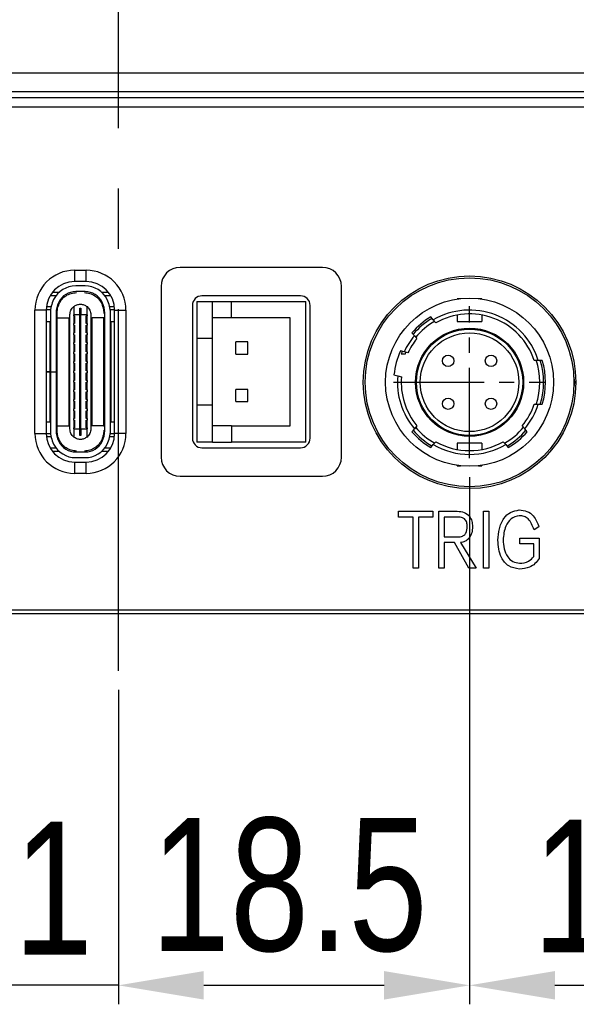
# Model space of a CAD drawing. Header units: millimetres. Extents: x 0 to 14224, y 0 to 1602.
# Tile 6 of 8: x 14149 to 14178, y 1402 to 1453. Entities that reach past the tile are written whole.
import ezdxf

# ---------------------------------------------------------------- set-up
doc = ezdxf.new("R2010")
doc.units = ezdxf.units.MM
doc.linetypes.add('CENTER2', pattern=[28.575, 19.05, -3.175, 3.175, -3.175])
for name, color, linetype, lineweight in [('粗实线', 7, 'Continuous', 50), ('细实线', 3, 'Continuous', 25), ('细点画线', 1, 'CENTER2', 25)]:
    doc.layers.add(name, color=color, linetype=linetype, lineweight=lineweight)
doc.styles.add('iTek', font='txt', dxfattribs={"width": 0.8, "height": 7})
doc.dimstyles.new('iTek', dxfattribs={"dimscale": 0, "dimtxt": 7, "dimasz": 4.5, "dimexe": 1, "dimexo": 1, "dimgap": 1.5, "dimtad": 1, "dimtoh": 1, "dimdsep": 46, "dimtxsty": 'iTek', "dimcen": 4, "dimclrd": 256, "dimclre": 256, "dimclrt": 256, "dimazin": 2, "dimtfac": 1, "dimtmove": 0, "dimatfit": 3, "dimfxl": 1, "dimlwd": -1, "dimlwe": -1, "dimarcsym": 0})

# ---------------------------------------------------------------- blocks, each defined once
blk = doc.blocks.new('*D76')
at = {"layer": 'Defpoints', "color": 0}
for p in [(13828.12, 1534.211), (13737.12, 1519.675), (13828.12, 1519.675), (14172.472, 1430.375), (14187.472, 1430.375), (14187.472, 1402.621)]:
    blk.add_point(p, dxfattribs=at)
at = {"layer": '细实线'}
for p, q in [((13737.12, 1520.675), (13737.12, 1535.211)), ((13828.12, 1520.675), (13828.12, 1535.211)), ((13741.62, 1534.211), (13823.62, 1534.211)), ((14172.472, 1429.375), (14172.472, 1401.621)), ((14187.472, 1429.375), (14187.472, 1401.621)), ((14176.972, 1402.621), (14182.972, 1402.621))]:
    blk.add_line(p, q, dxfattribs=at)
for points in [[(13741.62, 1534.961), (13741.62, 1533.461), (13737.12, 1534.211)], [(13823.62, 1534.961), (13823.62, 1533.461), (13828.12, 1534.211)], [(14176.972, 1403.371), (14176.972, 1401.871), (14172.472, 1402.621)], [(14182.972, 1403.371), (14182.972, 1401.871), (14187.472, 1402.621)]]:
    blk.add_solid(points, dxfattribs=at)
at = {"layer": '细实线', "char_height": 7, "attachment_point": 5, "style": 'iTek'}
for s, insert in [('91', (13782.62, 1539.476)), ('15', (14179.972, 1407.8))]:
    blk.add_mtext(s, dxfattribs=dict(at, insert=insert))
blk = doc.blocks.new('*D73')
at = {"layer": 'Defpoints', "color": 0}
for p in [(14142.972, 1430.675), (14153.972, 1419.175), (14142.972, 1402.621)]:
    blk.add_point(p, dxfattribs=at)
at = {"layer": '细实线'}
for p, q in [((14142.972, 1429.675), (14142.972, 1401.621)), ((14153.972, 1418.175), (14153.972, 1401.621)), ((14138.472, 1402.621), (14133.972, 1402.621)), ((14153.972, 1402.621), (14142.972, 1402.621)), ((14158.472, 1402.621), (14162.972, 1402.621))]:
    blk.add_line(p, q, dxfattribs=at)
for points in [[(14138.472, 1403.371), (14138.472, 1401.871), (14142.972, 1402.621)], [(14158.472, 1403.371), (14158.472, 1401.871), (14153.972, 1402.621)]]:
    blk.add_solid(points, dxfattribs=at)
at = {"layer": '细实线', "insert": (14148.472, 1407.737), "char_height": 7, "attachment_point": 5, "style": 'iTek'}
blk.add_mtext('11', dxfattribs=at)
blk = doc.blocks.new('*D75')
at = {"layer": 'Defpoints', "color": 0}
for p in [(14172.472, 1430.375), (14153.972, 1419.175), (14172.472, 1402.621)]:
    blk.add_point(p, dxfattribs=at)
at = {"layer": '细实线'}
for p, q in [((14172.472, 1429.375), (14172.472, 1401.621)), ((14153.972, 1418.175), (14153.972, 1401.621)), ((14158.472, 1402.621), (14167.972, 1402.621))]:
    blk.add_line(p, q, dxfattribs=at)
for points in [[(14158.472, 1403.371), (14158.472, 1401.871), (14153.972, 1402.621)], [(14167.972, 1403.371), (14167.972, 1401.871), (14172.472, 1402.621)]]:
    blk.add_solid(points, dxfattribs=at)
at = {"layer": '细实线', "insert": (14162.972, 1407.887), "char_height": 7, "attachment_point": 5, "style": 'iTek'}
blk.add_mtext('18.5', dxfattribs=at)

msp = doc.modelspace()

# ---------------------------------------------------------------- linework, layer by layer
at = {"layer": '粗实线', "lineweight": 30}
for p, q in [((14125.588, 1450.675), (14182.356, 1450.675)), ((14185.972, 1449.675), (14121.972, 1449.675)), ((14105.672, 1449.375), (14202.272, 1449.375)), ((14105.172, 1448.875), (14202.772, 1448.875)), ((14151.672, 1440.275), (14152.272, 1440.275)), ((14151.672, 1439.675), (14151.672, 1440.275)), ((14152.272, 1439.675), (14152.272, 1440.275)), ((14164.722, 1440.425), (14157.222, 1440.425)), ((14152.272, 1439.675), (14151.672, 1439.675)), ((14152.222, 1439.445), (14151.722, 1439.445)), ((14156.222, 1439.425), (14156.222, 1430.425)), ((14165.722, 1430.425), (14165.722, 1439.425)), ((14150.384, 1438.945), (14150.697, 1438.945)), ((14150.834, 1439.095), (14150.487, 1439.095)), ((14152.222, 1439.145), (14151.722, 1439.145)), ((14153.456, 1439.095), (14153.109, 1439.095)), ((14153.246, 1438.945), (14153.559, 1438.945)), ((14163.572, 1438.925), (14158.372, 1438.925)), ((14172.002, 1438.775), (14171.822, 1438.775)), ((14171.822, 1438.775), (14171.822, 1438.752)), ((14173.122, 1438.775), (14172.941, 1438.775)), ((14173.122, 1438.775), (14173.122, 1438.752)), ((14149.572, 1431.675), (14149.572, 1438.175)), ((14150.172, 1438.175), (14149.572, 1438.175)), ((14150.401, 1438.195), (14150.172, 1438.195)), ((14150.172, 1438.175), (14150.172, 1431.675)), ((14150.426, 1438.345), (14150.181, 1438.345)), ((14150.757, 1438.195), (14150.704, 1438.195)), ((14151.622, 1438.359), (14151.622, 1437.92)), ((14151.947, 1438.27), (14151.997, 1438.27)), ((14151.947, 1437.92), (14151.947, 1438.27)), ((14151.997, 1438.27), (14151.997, 1437.92)), ((14152.322, 1437.92), (14152.322, 1438.359)), ((14153.239, 1438.195), (14153.186, 1438.195)), ((14153.762, 1438.345), (14153.517, 1438.345)), ((14153.771, 1438.195), (14153.542, 1438.195)), ((14153.772, 1438.175), (14154.372, 1438.175)), ((14153.772, 1431.675), (14153.772, 1438.175)), ((14154.372, 1438.175), (14154.372, 1431.675)), ((14157.872, 1438.425), (14157.872, 1431.425)), ((14158.097, 1438.625), (14158.097, 1436.675)), ((14158.097, 1438.625), (14158.922, 1438.625)), ((14158.922, 1436.675), (14158.922, 1438.625)), ((14158.922, 1438.625), (14159.922, 1438.625)), ((14159.922, 1437.775), (14159.922, 1438.625)), ((14159.922, 1438.625), (14163.847, 1438.625)), ((14163.847, 1431.225), (14163.847, 1438.625)), ((14164.072, 1431.425), (14164.072, 1438.425)), ((14150.392, 1438.019), (14150.392, 1434.931)), ((14150.692, 1438.019), (14150.692, 1434.931)), ((14150.752, 1437.775), (14150.692, 1437.775)), ((14150.742, 1431.849), (14150.742, 1438.001)), ((14150.752, 1432.075), (14150.752, 1437.775)), ((14150.752, 1437.775), (14151.362, 1437.775)), ((14151.362, 1437.775), (14151.362, 1432.075)), ((14151.362, 1437.775), (14151.372, 1437.775)), ((14151.372, 1437.775), (14151.372, 1432.075)), ((14151.372, 1437.775), (14151.422, 1437.775)), ((14151.422, 1431.915), (14151.422, 1437.935)), ((14151.622, 1437.875), (14151.622, 1437.92)), ((14151.947, 1437.92), (14151.622, 1437.92)), ((14151.622, 1437.875), (14151.662, 1437.875)), ((14151.622, 1437.875), (14151.622, 1437.475)), ((14151.662, 1437.875), (14151.662, 1437.475)), ((14151.947, 1431.93), (14151.947, 1437.92)), ((14151.947, 1437.92), (14151.997, 1437.92)), ((14152.322, 1437.92), (14151.997, 1437.92)), ((14151.997, 1431.93), (14151.997, 1437.92)), ((14152.282, 1437.475), (14152.282, 1437.875)), ((14152.282, 1437.875), (14152.322, 1437.875)), ((14152.322, 1437.92), (14152.322, 1437.875)), ((14152.322, 1437.475), (14152.322, 1437.875)), ((14152.522, 1437.935), (14152.522, 1431.915)), ((14152.522, 1437.775), (14152.572, 1437.775)), ((14152.572, 1432.075), (14152.572, 1437.775)), ((14152.572, 1437.775), (14152.582, 1437.775)), ((14152.582, 1432.075), (14152.582, 1437.775)), ((14153.192, 1437.775), (14152.582, 1437.775)), ((14153.192, 1437.775), (14153.192, 1432.075)), ((14153.252, 1437.775), (14153.192, 1437.775)), ((14153.252, 1431.831), (14153.252, 1438.019)), ((14153.552, 1431.831), (14153.552, 1438.019)), ((14159.922, 1437.775), (14158.922, 1437.775)), ((14163.022, 1437.775), (14159.922, 1437.775)), ((14163.022, 1432.075), (14163.022, 1437.775)), ((14170.563, 1437.661), (14170.432, 1437.816)), ((14170.693, 1437.505), (14170.563, 1437.661)), ((14171.822, 1437.916), (14171.822, 1437.575)), ((14173.122, 1437.916), (14173.122, 1437.575)), ((14150.172, 1437.575), (14150.372, 1437.575)), ((14150.372, 1434.93), (14150.372, 1437.575)), ((14150.372, 1437.575), (14150.392, 1437.575)), ((14151.662, 1437.475), (14151.622, 1437.475)), ((14151.622, 1437.375), (14151.622, 1437.475)), ((14151.622, 1437.375), (14151.662, 1437.375)), ((14151.622, 1437.375), (14151.622, 1436.975)), ((14151.662, 1437.375), (14151.662, 1436.975)), ((14152.322, 1437.475), (14152.282, 1437.475)), ((14152.282, 1436.975), (14152.282, 1437.375)), ((14152.282, 1437.375), (14152.322, 1437.375)), ((14152.322, 1437.475), (14152.322, 1437.375)), ((14152.322, 1436.975), (14152.322, 1437.375)), ((14153.552, 1437.575), (14153.572, 1437.575)), ((14153.572, 1437.575), (14153.572, 1432.275)), ((14153.572, 1437.575), (14153.772, 1437.575)), ((14171.822, 1437.575), (14173.122, 1437.575)), ((14151.662, 1436.975), (14151.622, 1436.975)), ((14151.622, 1436.875), (14151.622, 1436.975)), ((14151.622, 1436.875), (14151.662, 1436.875)), ((14151.622, 1436.875), (14151.622, 1436.475)), ((14151.662, 1436.875), (14151.662, 1436.475)), ((14152.322, 1436.975), (14152.282, 1436.975)), ((14152.282, 1436.475), (14152.282, 1436.875)), ((14152.282, 1436.875), (14152.322, 1436.875)), ((14152.322, 1436.975), (14152.322, 1436.875)), ((14152.322, 1436.475), (14152.322, 1436.875)), ((14158.922, 1436.675), (14158.097, 1436.675)), ((14158.097, 1436.675), (14158.097, 1433.175)), ((14158.922, 1433.175), (14158.922, 1436.675)), ((14169.437, 1436.981), (14169.567, 1436.825)), ((14169.567, 1436.825), (14169.698, 1436.67)), ((14151.622, 1436.375), (14151.622, 1436.475)), ((14151.662, 1436.475), (14151.622, 1436.475)), ((14151.622, 1436.375), (14151.662, 1436.375)), ((14151.622, 1436.375), (14151.622, 1435.975)), ((14151.662, 1436.375), (14151.662, 1435.975)), ((14152.322, 1436.475), (14152.282, 1436.475)), ((14152.282, 1435.975), (14152.282, 1436.375)), ((14152.282, 1436.375), (14152.322, 1436.375)), ((14152.322, 1436.475), (14152.322, 1436.375)), ((14152.322, 1435.975), (14152.322, 1436.375)), ((14160.792, 1436.495), (14160.152, 1436.495)), ((14160.152, 1435.855), (14160.152, 1436.495)), ((14160.792, 1435.855), (14160.792, 1436.495)), ((14151.662, 1435.975), (14151.622, 1435.975)), ((14151.622, 1435.875), (14151.622, 1435.975)), ((14151.622, 1435.875), (14151.662, 1435.875)), ((14151.622, 1435.875), (14151.622, 1435.475)), ((14151.662, 1435.875), (14151.662, 1435.475)), ((14152.322, 1435.975), (14152.282, 1435.975)), ((14152.282, 1435.475), (14152.282, 1435.875)), ((14152.282, 1435.875), (14152.322, 1435.875)), ((14152.322, 1435.975), (14152.322, 1435.875)), ((14152.322, 1435.475), (14152.322, 1435.875)), ((14160.152, 1435.855), (14160.792, 1435.855)), ((14169.023, 1435.972), (14168.827, 1436.025)), ((14168.872, 1435.875), (14169.089, 1435.875)), ((14169.22, 1435.919), (14169.023, 1435.972)), ((14169.089, 1435.875), (14169.123, 1435.95)), ((14151.622, 1435.375), (14151.622, 1435.475)), ((14151.662, 1435.475), (14151.622, 1435.475)), ((14151.622, 1435.375), (14151.662, 1435.375)), ((14151.622, 1435.375), (14151.622, 1434.975)), ((14151.662, 1435.375), (14151.662, 1434.975)), ((14152.322, 1435.475), (14152.282, 1435.475)), ((14152.282, 1434.975), (14152.282, 1435.375)), ((14152.282, 1435.375), (14152.322, 1435.375)), ((14152.322, 1435.475), (14152.322, 1435.375)), ((14152.322, 1434.975), (14152.322, 1435.375)), ((14176.093, 1435.525), (14175.883, 1435.525)), ((14176.303, 1435.525), (14176.093, 1435.525)), ((14150.372, 1434.93), (14150.172, 1434.93)), ((14150.172, 1434.92), (14150.372, 1434.92)), ((14150.297, 1434.93), (14150.297, 1434.92)), ((14150.392, 1434.93), (14150.372, 1434.93)), ((14150.372, 1432.275), (14150.372, 1434.92)), ((14150.392, 1434.92), (14150.372, 1434.92)), ((14150.392, 1434.931), (14150.692, 1434.931)), ((14150.392, 1434.93), (14150.392, 1434.931)), ((14150.392, 1434.93), (14150.692, 1434.93)), ((14150.392, 1434.921), (14150.392, 1434.93)), ((14150.392, 1434.921), (14150.392, 1431.831)), ((14150.392, 1434.921), (14150.692, 1434.921)), ((14150.692, 1434.93), (14150.692, 1434.931)), ((14150.692, 1434.921), (14150.692, 1434.93)), ((14150.692, 1434.921), (14150.692, 1431.831)), ((14151.622, 1434.875), (14151.622, 1434.975)), ((14151.662, 1434.975), (14151.622, 1434.975)), ((14151.622, 1434.875), (14151.662, 1434.875)), ((14151.622, 1434.875), (14151.622, 1434.475)), ((14151.662, 1434.875), (14151.662, 1434.475)), ((14152.322, 1434.975), (14152.282, 1434.975)), ((14152.282, 1434.475), (14152.282, 1434.875)), ((14152.282, 1434.875), (14152.322, 1434.875)), ((14152.322, 1434.975), (14152.322, 1434.875)), ((14152.322, 1434.475), (14152.322, 1434.875)), ((14168.491, 1434.769), (14168.687, 1434.716)), ((14168.687, 1434.716), (14168.883, 1434.664)), ((14151.622, 1434.375), (14151.622, 1434.475)), ((14151.662, 1434.475), (14151.622, 1434.475)), ((14151.622, 1434.375), (14151.662, 1434.375)), ((14151.622, 1434.375), (14151.622, 1433.975)), ((14151.662, 1434.375), (14151.662, 1433.975)), ((14152.322, 1434.475), (14152.282, 1434.475)), ((14152.282, 1433.975), (14152.282, 1434.375)), ((14152.282, 1434.375), (14152.322, 1434.375)), ((14152.322, 1434.475), (14152.322, 1434.375)), ((14152.322, 1433.975), (14152.322, 1434.375)), ((14151.622, 1433.875), (14151.622, 1433.975)), ((14151.662, 1433.975), (14151.622, 1433.975)), ((14151.622, 1433.875), (14151.662, 1433.875)), ((14151.622, 1433.875), (14151.622, 1433.475)), ((14151.662, 1433.875), (14151.662, 1433.475)), ((14152.322, 1433.975), (14152.282, 1433.975)), ((14152.282, 1433.475), (14152.282, 1433.875)), ((14152.282, 1433.875), (14152.322, 1433.875)), ((14152.322, 1433.975), (14152.322, 1433.875)), ((14152.322, 1433.475), (14152.322, 1433.875)), ((14160.152, 1433.355), (14160.152, 1433.995)), ((14160.792, 1433.995), (14160.152, 1433.995)), ((14160.792, 1433.355), (14160.792, 1433.995)), ((14151.622, 1433.375), (14151.622, 1433.475)), ((14151.662, 1433.475), (14151.622, 1433.475)), ((14151.622, 1433.375), (14151.662, 1433.375)), ((14151.622, 1433.375), (14151.622, 1432.975)), ((14151.662, 1432.975), (14151.622, 1432.975)), ((14151.622, 1432.875), (14151.622, 1432.975)), ((14151.662, 1433.375), (14151.662, 1432.975)), ((14152.322, 1433.475), (14152.282, 1433.475)), ((14152.282, 1432.975), (14152.282, 1433.375)), ((14152.282, 1433.375), (14152.322, 1433.375)), ((14152.322, 1432.975), (14152.282, 1432.975)), ((14152.322, 1433.475), (14152.322, 1433.375)), ((14152.322, 1432.975), (14152.322, 1433.375)), ((14152.322, 1432.975), (14152.322, 1432.875)), ((14158.097, 1433.175), (14158.097, 1431.225)), ((14158.922, 1433.175), (14158.097, 1433.175)), ((14158.922, 1431.225), (14158.922, 1433.175)), ((14160.152, 1433.355), (14160.792, 1433.355)), ((14175.883, 1433.225), (14176.093, 1433.225)), ((14176.093, 1433.225), (14176.303, 1433.225)), ((14151.622, 1432.875), (14151.662, 1432.875)), ((14151.622, 1432.875), (14151.622, 1432.475)), ((14151.662, 1432.475), (14151.622, 1432.475)), ((14151.622, 1432.375), (14151.622, 1432.475)), ((14151.662, 1432.875), (14151.662, 1432.475)), ((14152.282, 1432.475), (14152.282, 1432.875)), ((14152.282, 1432.875), (14152.322, 1432.875)), ((14152.322, 1432.475), (14152.282, 1432.475)), ((14152.322, 1432.475), (14152.322, 1432.875)), ((14152.322, 1432.475), (14152.322, 1432.375)), ((14150.372, 1432.275), (14150.172, 1432.275)), ((14150.392, 1432.275), (14150.372, 1432.275)), ((14150.692, 1432.075), (14150.752, 1432.075)), ((14150.752, 1432.075), (14151.362, 1432.075)), ((14151.372, 1432.075), (14151.362, 1432.075)), ((14151.422, 1432.075), (14151.372, 1432.075)), ((14151.622, 1432.375), (14151.662, 1432.375)), ((14151.622, 1432.375), (14151.622, 1431.975)), ((14151.662, 1431.975), (14151.622, 1431.975)), ((14151.622, 1431.93), (14151.622, 1431.975)), ((14151.622, 1431.93), (14151.947, 1431.93)), ((14151.622, 1431.93), (14151.622, 1431.491)), ((14151.662, 1432.375), (14151.662, 1431.975)), ((14151.947, 1431.58), (14151.947, 1431.93)), ((14151.947, 1431.93), (14151.997, 1431.93)), ((14151.997, 1431.93), (14152.322, 1431.93)), ((14151.997, 1431.93), (14151.997, 1431.58)), ((14152.282, 1431.975), (14152.282, 1432.375)), ((14152.282, 1432.375), (14152.322, 1432.375)), ((14152.322, 1431.975), (14152.282, 1431.975)), ((14152.322, 1431.975), (14152.322, 1432.375)), ((14152.322, 1431.975), (14152.322, 1431.93)), ((14152.322, 1431.491), (14152.322, 1431.93)), ((14152.572, 1432.075), (14152.522, 1432.075)), ((14152.582, 1432.075), (14152.572, 1432.075)), ((14153.192, 1432.075), (14152.582, 1432.075)), ((14153.192, 1432.075), (14153.252, 1432.075)), ((14153.572, 1432.275), (14153.552, 1432.275)), ((14153.772, 1432.275), (14153.572, 1432.275)), ((14159.922, 1432.075), (14158.922, 1432.075)), ((14159.922, 1432.075), (14159.922, 1431.225)), ((14159.922, 1432.075), (14163.022, 1432.075)), ((14169.698, 1432.081), (14169.567, 1431.925)), ((14175.376, 1431.925), (14175.245, 1432.081)), ((14149.572, 1431.675), (14150.172, 1431.675)), ((14150.401, 1431.655), (14150.172, 1431.655)), ((14150.426, 1431.505), (14150.181, 1431.505)), ((14150.757, 1431.655), (14150.704, 1431.655)), ((14151.997, 1431.58), (14151.947, 1431.58)), ((14153.239, 1431.655), (14153.186, 1431.655)), ((14153.762, 1431.505), (14153.517, 1431.505)), ((14153.771, 1431.655), (14153.542, 1431.655)), ((14154.372, 1431.675), (14153.772, 1431.675)), ((14169.567, 1431.925), (14169.437, 1431.77)), ((14175.506, 1431.77), (14175.376, 1431.925)), ((14150.697, 1430.905), (14150.384, 1430.905)), ((14153.559, 1430.905), (14153.246, 1430.905)), ((14158.922, 1431.225), (14158.097, 1431.225)), ((14158.372, 1430.925), (14163.572, 1430.925)), ((14158.922, 1431.225), (14159.922, 1431.225)), ((14163.847, 1431.225), (14159.922, 1431.225)), ((14170.432, 1430.934), (14170.563, 1431.089)), ((14170.563, 1431.089), (14170.693, 1431.245)), ((14173.122, 1431.175), (14171.822, 1431.175)), ((14171.822, 1431.175), (14171.822, 1430.834)), ((14173.122, 1431.175), (14173.122, 1430.834)), ((14174.25, 1431.245), (14174.38, 1431.089)), ((14174.38, 1431.089), (14174.511, 1430.934)), ((14150.487, 1430.755), (14150.834, 1430.755)), ((14151.722, 1430.705), (14152.222, 1430.705)), ((14151.722, 1430.405), (14152.222, 1430.405)), ((14153.109, 1430.755), (14153.456, 1430.755)), ((14151.672, 1429.575), (14151.672, 1430.175)), ((14151.672, 1430.175), (14152.272, 1430.175)), ((14152.272, 1429.575), (14152.272, 1430.175)), ((14171.822, 1429.975), (14171.822, 1429.998)), ((14171.822, 1429.975), (14172.002, 1429.975)), ((14172.941, 1429.975), (14173.122, 1429.975)), ((14173.122, 1429.998), (14173.122, 1429.975)), ((14152.272, 1429.575), (14151.672, 1429.575)), ((14157.222, 1429.425), (14164.722, 1429.425)), ((14168.735, 1427.579), (14170.54, 1427.579)), ((14168.735, 1427.278), (14168.735, 1427.579)), ((14169.502, 1427.278), (14168.735, 1427.278)), ((14169.502, 1424.579), (14169.502, 1427.278)), ((14169.78, 1427.278), (14169.78, 1424.579)), ((14170.54, 1427.278), (14169.78, 1427.278)), ((14170.54, 1427.579), (14170.54, 1427.278)), ((14170.855, 1427.579), (14171.826, 1427.579)), ((14170.855, 1424.579), (14170.855, 1427.579)), ((14171.129, 1427.278), (14171.129, 1426.236)), ((14171.883, 1427.278), (14171.129, 1427.278)), ((14173.208, 1427.579), (14173.489, 1427.579)), ((14173.208, 1424.579), (14173.208, 1427.579)), ((14173.489, 1427.579), (14173.489, 1424.579)), ((14176.128, 1426.761), (14175.869, 1426.609)), ((14171.129, 1426.236), (14171.909, 1426.236)), ((14171.129, 1425.93), (14171.129, 1424.579)), ((14171.672, 1425.93), (14171.129, 1425.93)), ((14172.439, 1424.579), (14171.672, 1425.93)), ((14171.992, 1425.93), (14172.813, 1424.579)), ((14175.115, 1426.171), (14176.134, 1426.171)), ((14175.115, 1425.862), (14175.115, 1426.171)), ((14175.863, 1425.862), (14175.115, 1425.862)), ((14175.863, 1425.208), (14175.863, 1425.862)), ((14176.134, 1426.171), (14176.134, 1425.088)), ((14169.78, 1424.579), (14169.502, 1424.579)), ((14171.129, 1424.579), (14170.855, 1424.579)), ((14172.813, 1424.579), (14172.439, 1424.579)), ((14173.489, 1424.579), (14173.208, 1424.579)), ((14200.472, 1422.175), (14107.472, 1422.175)), ((14197.772, 1422.375), (14110.172, 1422.375))]:
    msp.add_line(p, q, dxfattribs=at)
for centre, radius in [((14172.472, 1434.375), 5.6), ((14172.472, 1434.375), 5.5), ((14172.472, 1434.375), 4.425), ((14172.472, 1434.375), 2.85), ((14172.472, 1434.375), 2.8), ((14172.472, 1434.375), 2.6), ((14171.342, 1435.505), 0.3), ((14173.602, 1435.505), 0.3), ((14171.342, 1433.245), 0.3), ((14173.602, 1433.245), 0.3)]:
    msp.add_circle(centre, radius, dxfattribs=at)
for centre, radius, start, end in [((14151.672, 1438.175), 2.1, 90, 180), ((14152.272, 1438.175), 2.1, 0, 90), ((14157.222, 1439.425), 1, 90, 180), ((14164.722, 1439.425), 1, 0, 90), ((14151.672, 1438.175), 1.5, 90, 180), ((14151.722, 1438.145), 1.3, 90, 153.2345), ((14152.222, 1438.145), 1.3, 26.7655, 90), ((14152.272, 1438.175), 1.5, 0, 90), ((14151.972, 1438.019), 1.58, 153.2345, 180), ((14151.722, 1438.145), 1, 90, 153.2345), ((14152.222, 1438.145), 1, 26.7655, 90), ((14151.972, 1438.019), 1.58, 0, 26.7655), ((14158.372, 1438.425), 0.5, 90, 180), ((14163.572, 1438.425), 0.5, 0, 90), ((14151.972, 1438.019), 1.28, 153.2345, 180), ((14151.972, 1438.019), 1.28, 0, 26.7655), ((14172.472, 1434.375), 3.8, 17.6157, 120.151), ((14172.472, 1434.375), 4, 120.648, 139.352), ((14172.472, 1434.375), 3.9, 120.4059, 139.5941), ((14172.472, 1434.375), 3.6, 18.6293, 119.5979), ((14172.472, 1434.375), 3.7, 119.7051, 140.347), ((14172.472, 1434.375), 3.8, 139.849, 155.151), ((14172.472, 1434.375), 3.6, 140.4021, 154.5979), ((14172.472, 1434.375), 4, 155.648, 174.352), ((14172.472, 1434.375), 3.9, 155.4059, 157.3801), ((14172.472, 1434.375), 3.7, 341.5276, 18.4908), ((14172.472, 1434.375), 3.9, 342.8502, 17.1498), ((14172.472, 1434.375), 4, 343.2917, 16.7083), ((14172.472, 1434.375), 3.8, 174.849, 220.151), ((14172.472, 1434.375), 3.6, 175.4021, 219.5979), ((14177.272, 1434.375), 0.75, 337.408, 22.592), ((14172.472, 1434.375), 3.6, 320.4021, 341.3707), ((14172.472, 1434.375), 3.8, 319.849, 342.3843), ((14172.472, 1434.375), 3.7, 219.7832, 240.2748), ((14172.472, 1434.375), 3.7, 299.7686, 320.1972), ((14151.672, 1431.675), 2.1, 180, 270), ((14151.672, 1431.675), 1.5, 180, 270), ((14151.972, 1431.831), 1.58, 180, 206.7655), ((14151.972, 1431.831), 1.28, 180, 206.7655), ((14152.272, 1431.675), 2.1, 270, 0), ((14152.272, 1431.675), 1.5, 270, 0), ((14151.972, 1431.831), 1.28, 333.2345, 0), ((14151.972, 1431.831), 1.58, 333.2345, 0), ((14158.372, 1431.425), 0.5, 180, 270), ((14163.572, 1431.425), 0.5, 270, 0), ((14172.472, 1434.375), 4, 220.648, 239.352), ((14172.472, 1434.375), 3.9, 220.4059, 239.5941), ((14172.472, 1434.375), 3.9, 300.4059, 319.5941), ((14172.472, 1434.375), 4, 300.648, 319.352), ((14151.722, 1431.705), 1.3, 206.7655, 270), ((14151.722, 1431.705), 1, 206.7655, 270), ((14152.222, 1431.705), 1, 270, 333.2345), ((14152.222, 1431.705), 1.3, 270, 333.2345), ((14172.472, 1434.375), 3.8, 239.849, 300.151), ((14172.472, 1434.375), 3.6, 240.4021, 299.5979), ((14157.222, 1430.425), 1, 180, 270), ((14164.722, 1430.425), 1, 270, 0)]:
    msp.add_arc(centre, radius, start, end, dxfattribs=at)
for points, knots in [([(14150.849, 1438.503), (14150.895, 1438.588), (14150.988, 1438.756), (14151.211, 1438.944), (14151.474, 1439.071), (14151.666, 1439.087), (14151.762, 1439.095)], [0, 0, 0, 0, 0.250001, 0.5, 0.75, 1, 1, 1, 1]), ([(14152.182, 1439.095), (14152.277, 1439.087), (14152.469, 1439.071), (14152.732, 1438.944), (14152.955, 1438.756), (14153.048, 1438.588), (14153.095, 1438.503)], [0, 0, 0, 0, 0.25, 0.5, 0.749999, 1, 1, 1, 1]), ([(14150.742, 1438.001), (14150.746, 1438.088), (14150.755, 1438.261), (14150.817, 1438.422), (14150.849, 1438.503)], [0, 0, 0, 0, 0.500002, 1, 1, 1, 1]), ([(14151.422, 1437.935), (14151.424, 1437.976), (14151.429, 1438.056), (14151.471, 1438.171), (14151.533, 1438.276), (14151.592, 1438.332), (14151.622, 1438.359)], [0, 0, 0, 0, 0.25, 0.499997, 0.749998, 1, 1, 1, 1]), ([(14151.622, 1438.359), (14151.674, 1438.395), (14151.78, 1438.466), (14151.972, 1438.495), (14152.163, 1438.466), (14152.269, 1438.395), (14152.322, 1438.359)], [0, 0, 0, 0, 0.25, 0.5, 0.75, 1, 1, 1, 1]), ([(14152.322, 1438.359), (14152.351, 1438.332), (14152.41, 1438.276), (14152.473, 1438.171), (14152.514, 1438.056), (14152.519, 1437.976), (14152.522, 1437.935)], [0, 0, 0, 0, 0.250001, 0.500003, 0.75, 1, 1, 1, 1]), ([(14153.095, 1438.503), (14153.126, 1438.422), (14153.188, 1438.261), (14153.197, 1438.088), (14153.202, 1438.001)], [0, 0, 0, 0, 0.499998, 1, 1, 1, 1]), ([(14150.849, 1431.347), (14150.817, 1431.428), (14150.755, 1431.59), (14150.746, 1431.763), (14150.742, 1431.849)], [0, 0, 0, 0, 0.499998, 1, 1, 1, 1]), ([(14151.622, 1431.491), (14151.592, 1431.519), (14151.533, 1431.574), (14151.471, 1431.679), (14151.429, 1431.794), (14151.424, 1431.875), (14151.422, 1431.915)], [0, 0, 0, 0, 0.250002, 0.500003, 0.75, 1, 1, 1, 1]), ([(14152.322, 1431.491), (14152.269, 1431.456), (14152.163, 1431.385), (14151.972, 1431.355), (14151.78, 1431.385), (14151.674, 1431.456), (14151.622, 1431.491)], [0, 0, 0, 0, 0.25, 0.5, 0.75, 1, 1, 1, 1]), ([(14152.522, 1431.915), (14152.519, 1431.875), (14152.514, 1431.794), (14152.473, 1431.679), (14152.41, 1431.574), (14152.351, 1431.519), (14152.322, 1431.491)], [0, 0, 0, 0, 0.25, 0.499997, 0.749999, 1, 1, 1, 1]), ([(14153.202, 1431.849), (14153.197, 1431.763), (14153.188, 1431.59), (14153.126, 1431.428), (14153.095, 1431.347)], [0, 0, 0, 0, 0.500002, 1, 1, 1, 1]), ([(14151.762, 1430.755), (14151.666, 1430.763), (14151.474, 1430.779), (14151.211, 1430.906), (14150.988, 1431.094), (14150.895, 1431.263), (14150.849, 1431.347)], [0, 0, 0, 0, 0.25, 0.5, 0.749999, 1, 1, 1, 1]), ([(14153.095, 1431.347), (14153.048, 1431.263), (14152.955, 1431.094), (14152.732, 1430.906), (14152.469, 1430.779), (14152.277, 1430.763), (14152.182, 1430.755)], [0, 0, 0, 0, 0.2500011, 0.5000002, 0.7500003, 1, 1, 1, 1]), ([(14171.826, 1427.579), (14171.947, 1427.57), (14172.187, 1427.553), (14172.479, 1427.351), (14172.606, 1427.06), (14172.618, 1426.871), (14172.624, 1426.777)], [0, 0, 0, 0, 0.280692, 0.558808, 0.778975, 1, 1, 1, 1]), ([(14172.353, 1426.777), (14172.349, 1426.85), (14172.341, 1426.997), (14172.23, 1427.182), (14172.056, 1427.267), (14171.941, 1427.275), (14171.883, 1427.278)], [0, 0, 0, 0, 0.280984, 0.559351, 0.779147, 1, 1, 1, 1]), ([(14173.962, 1426.059), (14173.98, 1426.26), (14174.014, 1426.661), (14174.223, 1427.194), (14174.618, 1427.563), (14174.932, 1427.622), (14175.09, 1427.651)], [0, 0, 0, 0, 0.281041, 0.560899, 0.780199, 1, 1, 1, 1]), ([(14175.09, 1427.35), (14174.935, 1427.309), (14174.624, 1427.227), (14174.303, 1426.723), (14174.264, 1426.321), (14174.24, 1426.075)], [0, 0, 0, 0, 0.278753, 0.55836, 1, 1, 1, 1]), ([(14175.09, 1427.651), (14175.229, 1427.639), (14175.507, 1427.614), (14175.925, 1427.305), (14176.051, 1426.967), (14176.128, 1426.761)], [0, 0, 0, 0, 0.280448, 0.56019, 1, 1, 1, 1]), ([(14175.869, 1426.609), (14175.792, 1426.818), (14175.684, 1427.109), (14175.348, 1427.334), (14175.176, 1427.345), (14175.09, 1427.35)], [0, 0, 0, 0, 0.558929, 0.779407, 1, 1, 1, 1]), ([(14171.909, 1426.236), (14171.958, 1426.239), (14172.058, 1426.246), (14172.196, 1426.313), (14172.333, 1426.487), (14172.345, 1426.658), (14172.353, 1426.777)], [0, 0, 0, 0, 0.187426, 0.3742313, 0.5611128, 1, 1, 1, 1]), ([(14172.624, 1426.777), (14172.619, 1426.667), (14172.607, 1426.449), (14172.475, 1426.162), (14172.245, 1425.985), (14172.076, 1425.949), (14171.992, 1425.93)], [0, 0, 0, 0, 0.280799, 0.560013, 0.779639, 1, 1, 1, 1]), ([(14175.102, 1424.539), (14174.902, 1424.571), (14174.503, 1424.637), (14174.137, 1425.102), (14173.996, 1425.592), (14173.974, 1425.903), (14173.962, 1426.059)], [0, 0, 0, 0, 0.279097, 0.557521, 0.778571, 1, 1, 1, 1]), ([(14174.24, 1426.075), (14174.253, 1425.92), (14174.28, 1425.61), (14174.435, 1425.197), (14174.736, 1424.905), (14174.98, 1424.864), (14175.102, 1424.843)], [0, 0, 0, 0, 0.281145, 0.561153, 0.780373, 1, 1, 1, 1]), ([(14175.102, 1424.843), (14175.272, 1424.859), (14175.574, 1424.886), (14175.774, 1425.11), (14175.863, 1425.208)], [0, 0, 0, 0, 0.559732, 1, 1, 1, 1]), ([(14176.134, 1425.088), (14176.067, 1424.995), (14175.934, 1424.809), (14175.577, 1424.587), (14175.283, 1424.557), (14175.102, 1424.539)], [0, 0, 0, 0, 0.280376, 0.56054, 1, 1, 1, 1])]:
    msp.add_open_spline(points, degree=3, knots=knots, dxfattribs=at)
at = {"layer": '细点画线'}
msp.add_line((14153.972, 1419.175), (14153.972, 1524.175), dxfattribs=at)
at = {"layer": '细点画线', "ltscale": 0.25}
for p, q in [((14172.472, 1430.375), (14172.472, 1438.375)), ((14168.472, 1434.375), (14176.472, 1434.375))]:
    msp.add_line(p, q, dxfattribs=at)

# ---------------------------------------------------------------- dimensions: what is measured, and where the dimension line sits
at = {"layer": '细实线'}
for base, p1, p2, picture, middle in [((13828.12, 1534.211), (13737.12, 1519.675), (13828.12, 1519.675), '*D76', (13782.62, 1534.211)), ((14187.472, 1402.621), (14172.472, 1430.375), (14187.472, 1430.375), '*D76', (14179.972, 1402.621)), ((14142.972, 1402.621), (14153.972, 1419.175), (14142.972, 1430.675), '*D73', (14148.472, 1402.621)), ((14172.472, 1402.621), (14153.972, 1419.175), (14172.472, 1430.375), '*D75', (14162.972, 1402.621))]:
    dim = msp.add_linear_dim(base=base, p1=p1, p2=p2, dimstyle='iTek', override={"dimscale": 1}, dxfattribs=at)
    dim.commit()
    dim.dimension.update_dxf_attribs({"geometry": picture, "text_midpoint": middle, "dimtype": 160})

doc.saveas('drawing.dxf')
